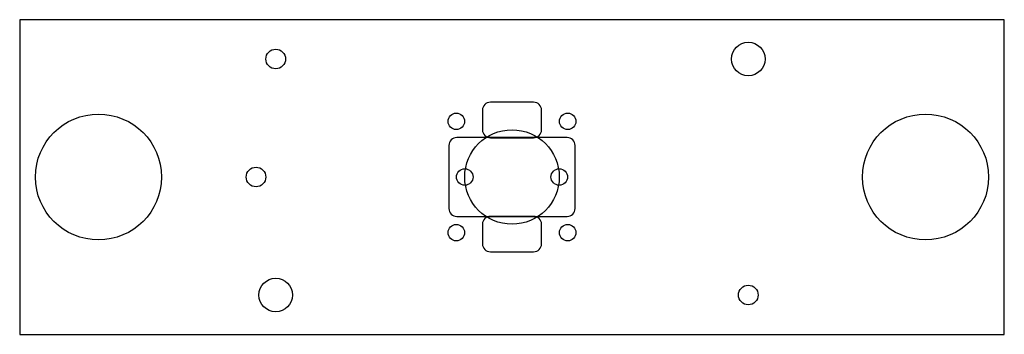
# Model space of a CAD drawing. Header units: millimetres. Extents: x -125 to 125, y -40 to 40.
import ezdxf

# ---------------------------------------------------------------- set-up
doc = ezdxf.new("R2010")
doc.units = ezdxf.units.MM

msp = doc.modelspace()

# ---------------------------------------------------------------- linework, layer by layer
at = {"layer": 'HOLES'}
for centre, radius in [((-105, 0), 16), ((105, 0), 16), ((0, 0), 12)]:
    msp.add_circle(centre, radius, dxfattribs=at)
at = {"layer": 'OUTLINE'}
for p, q in [((125, 40), (-125, 40)), ((-125, 40), (-125, -40)), ((125, -40), (125, 40)), ((-125, -40), (125, -40))]:
    msp.add_line(p, q, dxfattribs=at)
at = {"layer": 'POCKET'}
for p, q in [((5.5, 19), (-5.5, 19)), ((-7.5, 17), (-7.5, 12)), ((7.5, 12), (7.5, 17)), ((14.01, 10.01), (-14.01, 10.01)), ((-5.5, 10), (5.5, 10)), ((-16.01, 8.01), (-16.01, -8.01)), ((16.01, -8.01), (16.01, 8.01)), ((5.5, -10), (-5.5, -10)), ((-14.01, -10.01), (14.01, -10.01)), ((-7.5, -12), (-7.5, -17)), ((7.5, -17), (7.5, -12)), ((-5.5, -19), (5.5, -19))]:
    msp.add_line(p, q, dxfattribs=at)
for centre, start, end in [((-5.5, 17), 90, 180), ((5.5, 17), 0, 90), ((-14.01, 8.01), 90, 180), ((-5.5, 12), 180, 270), ((5.5, 12), 270, 360), ((14.01, 8.01), 0, 90), ((-14.01, -8.01), 180, 270), ((-5.5, -12), 90, 180), ((5.5, -12), 0, 90), ((14.01, -8.01), 270, 360), ((-5.5, -17), 180, 270), ((5.5, -17), 270, 360)]:
    msp.add_arc(centre, 2, start, end, dxfattribs=at)
at = {"layer": 'TAP_DRILL'}
for centre, radius in [((-60, 30), 2.5), ((60, 30), 4.25), ((-14.142, 14.142), 2.1), ((14.142, 14.142), 2.1), ((-65, 0), 2.5), ((-12, 0), 2.1), ((12, 0), 2.1), ((-14.142, -14.142), 2.1), ((14.142, -14.142), 2.1), ((-60, -30), 4.25), ((60, -30), 2.5)]:
    msp.add_circle(centre, radius, dxfattribs=at)

doc.saveas('drawing.dxf')
